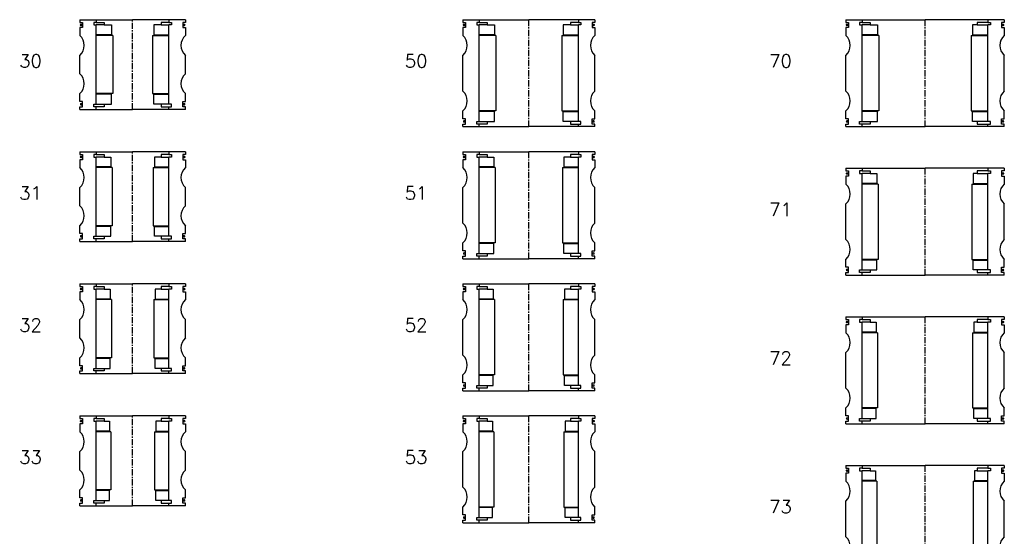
# Model space of a CAD drawing. Extents: x -2018 to 705, y -3434 to 3626.
# Tile 10 of 29: x -986 to -240, y -481 to -90. Entities that reach past the tile are written whole.
import ezdxf

# ---------------------------------------------------------------- set-up
doc = ezdxf.new("R2010")
doc.units = 0
doc.header["$LTSCALE"] = 0.15
doc.linetypes.add('CENTER', pattern=[50.8, 31.75, -6.35, 6.35, -6.35])
doc.layers.get('0').update_dxf_attribs({"linetype": 'CONTINUOUS'})
doc.layers.add('CENTER', color=9, linetype='CENTER')
doc.styles.add('ROMANS', font='romans')

# ---------------------------------------------------------------- blocks, each defined once
blk = doc.blocks.new('6S030B')
for p, q in [((-40, 0), (-27.5, 0)), ((-40, 0), (-40, -2)), ((-27.5, 0), (0, 0)), ((-27.5, 0), (-27.5, -2)), ((27.5, 0), (0, 0)), ((27.5, 0), (27.5, -2)), ((40, 0), (27.5, 0)), ((40, 0), (40, -2)), ((-40, -2), (-38, -2)), ((-38, -6), (-40, -6)), ((-40, -6), (-40, -12)), ((-38, -2), (-38, -6)), ((-27.5, -2), (-29.5, -2)), ((-29.5, -2), (-29.5, -4)), ((-29.5, -4), (-27.5, -4)), ((-27.5, -2), (-21.5, -2)), ((-27.5, -64), (-27.5, -4)), ((-21.5, -4), (-27.5, -4)), ((-21.5, -2), (-21.5, -4)), ((-21.5, -4), (-16, -4)), ((-16, -4), (-16, -11.5)), ((21.5, -4), (16, -4)), ((16, -4), (16, -11.5)), ((27.5, -2), (21.5, -2)), ((21.5, -2), (21.5, -4)), ((21.5, -4), (27.5, -4)), ((27.5, -2), (29.5, -2)), ((29.5, -4), (27.5, -4)), ((27.5, -64), (27.5, -4)), ((29.5, -2), (29.5, -4)), ((40, -2), (38, -2)), ((38, -2), (38, -6)), ((38, -6), (40, -6)), ((40, -6), (40, -12)), ((-16, -11.5), (-27.5, -11.5)), ((-15, -12), (-27.5, -12)), ((-15, -12), (-15, -56)), ((15, -12), (15, -56)), ((15, -12), (27.5, -12)), ((16, -11.5), (27.5, -11.5)), ((-40, -41), (-40, -27)), ((40, -41), (40, -27)), ((-40, -62), (-40, -56)), ((-15, -56), (-27.5, -56)), ((-16, -56.5), (-27.5, -56.5)), ((-16, -64), (-16, -56.5)), ((15, -56), (27.5, -56)), ((16, -64), (16, -56.5)), ((16, -56.5), (27.5, -56.5)), ((40, -62), (40, -56)), ((-38, -62), (-40, -62)), ((-40, -68), (-40, -66)), ((-40, -66), (-38, -66)), ((-38, -66), (-38, -62)), ((-29.5, -66), (-29.5, -64)), ((-29.5, -64), (-27.5, -64)), ((-27.5, -66), (-29.5, -66)), ((-27.5, -64), (-21.5, -64)), ((-27.5, -68), (-27.5, -66)), ((-21.5, -66), (-27.5, -66)), ((-21.5, -64), (-21.5, -66)), ((-21.5, -64), (-16, -64)), ((21.5, -64), (16, -64)), ((27.5, -64), (21.5, -64)), ((21.5, -64), (21.5, -66)), ((21.5, -66), (27.5, -66)), ((29.5, -64), (27.5, -64)), ((27.5, -68), (27.5, -66)), ((27.5, -66), (29.5, -66)), ((29.5, -66), (29.5, -64)), ((38, -66), (38, -62)), ((38, -62), (40, -62)), ((40, -66), (38, -66)), ((40, -68), (40, -66)), ((-40, -68), (-27.5, -68)), ((-27.5, -68), (0, -68)), ((27.5, -68), (0, -68)), ((40, -68), (27.5, -68))]:
    blk.add_line(p, q)
at = {"const_width": 0.95}
for points in [[(-38.51, -3.96, -1), (-39.56, -3.96, -1)], [(38.51, -3.96, 1), (39.56, -3.96, 1)], [(-38.45, -64.02, -1), (-39.5, -64.02, -1)], [(38.45, -64.02, 1), (39.5, -64.02, 1)]]:
    blk.add_lwpolyline(points, format="xyb", close=True, dxfattribs=at)
for centre, start, end in [((-46.61, -19.5), 311.40962, 48.59038), ((46.61, -19.5), 131.40962, 228.59038), ((-46.61, -48.5), 311.40962, 48.59038), ((46.61, -48.5), 131.40962, 228.59038)]:
    blk.add_arc(centre, 10, start, end)
at = {"layer": 'CENTER'}
blk.add_line((0, -68), (0, 0), dxfattribs=at)
blk = doc.blocks.new('6S031B')
for p, q in [((-40, 34), (-27.5, 34)), ((-40, 34), (-40, 32)), ((-40, 32), (-38, 32)), ((-38, 32), (-38, 28)), ((-27.5, 32), (-29.5, 32)), ((-29.5, 32), (-29.5, 30)), ((-29.5, 30), (-27.5, 30)), ((-27.5, 34), (0, 34)), ((-27.5, 34), (-27.5, 32)), ((-27.5, 32), (-21.5, 32)), ((-27.5, -30), (-27.5, 30)), ((-21.5, 30), (-27.5, 30)), ((-21.5, 32), (-21.5, 30)), ((-21.5, 30), (-16.5, 30)), ((-16.5, 30), (-16.5, 22.5)), ((27.5, 34), (0, 34)), ((21.5, 30), (16.5, 30)), ((16.5, 30), (16.5, 22.5)), ((27.5, 32), (21.5, 32)), ((21.5, 32), (21.5, 30)), ((21.5, 30), (27.5, 30)), ((27.5, 34), (27.5, 32)), ((40, 34), (27.5, 34)), ((27.5, 32), (29.5, 32)), ((29.5, 30), (27.5, 30)), ((27.5, -30), (27.5, 30)), ((29.5, 32), (29.5, 30)), ((40, 32), (38, 32)), ((38, 32), (38, 28)), ((40, 34), (40, 32)), ((-38, 28), (-40, 28)), ((-40, 28), (-40, 22)), ((-16.5, 22.5), (-27.5, 22.5)), ((16.5, 22.5), (27.5, 22.5)), ((38, 28), (40, 28)), ((40, 28), (40, 22)), ((-15.5, 22), (-27.5, 22)), ((-15.5, 22), (-15.5, -22)), ((15.5, 22), (15.5, -22)), ((15.5, 22), (27.5, 22)), ((-40, -7), (-40, 7)), ((40, -7), (40, 7)), ((-40, -28), (-40, -22)), ((-15.5, -22), (-27.5, -22)), ((15.5, -22), (27.5, -22)), ((40, -28), (40, -22)), ((-38, -28), (-40, -28)), ((-38, -32), (-38, -28)), ((-16.5, -22.5), (-27.5, -22.5)), ((-16.5, -30), (-16.5, -22.5)), ((16.5, -30), (16.5, -22.5)), ((16.5, -22.5), (27.5, -22.5)), ((38, -32), (38, -28)), ((38, -28), (40, -28)), ((-40, -34), (-40, -32)), ((-40, -32), (-38, -32)), ((-40, -34), (-27.5, -34)), ((-29.5, -32), (-29.5, -30)), ((-29.5, -30), (-27.5, -30)), ((-27.5, -32), (-29.5, -32)), ((-27.5, -30), (-21.5, -30)), ((-27.5, -34), (-27.5, -32)), ((-21.5, -32), (-27.5, -32)), ((-27.5, -34), (0, -34)), ((-21.5, -30), (-21.5, -32)), ((-21.5, -30), (-16.5, -30)), ((27.5, -34), (0, -34)), ((21.5, -30), (16.5, -30)), ((27.5, -30), (21.5, -30)), ((21.5, -30), (21.5, -32)), ((21.5, -32), (27.5, -32)), ((29.5, -30), (27.5, -30)), ((27.5, -34), (27.5, -32)), ((27.5, -32), (29.5, -32)), ((40, -34), (27.5, -34)), ((29.5, -32), (29.5, -30)), ((40, -32), (38, -32)), ((40, -34), (40, -32))]:
    blk.add_line(p, q)
at = {"const_width": 0.95}
for points in [[(-38.51, 30.04, -1), (-39.56, 30.04, -1)], [(38.51, 30.04, 1), (39.56, 30.04, 1)], [(-38.45, -30.02, -1), (-39.5, -30.02, -1)], [(38.45, -30.02, 1), (39.5, -30.02, 1)]]:
    blk.add_lwpolyline(points, format="xyb", close=True, dxfattribs=at)
for centre, start, end in [((-46.61, 14.5), 311.40962, 48.59038), ((46.61, 14.5), 131.40962, 228.59038), ((-46.61, -14.5), 311.40962, 48.59038), ((46.61, -14.5), 131.40962, 228.59038)]:
    blk.add_arc(centre, 10, start, end)
at = {"layer": 'CENTER'}
blk.add_line((0, -34), (0, 34), dxfattribs=at)
blk = doc.blocks.new('6S032B')
for p, q in [((-40, 34), (-27.5, 34)), ((-40, 34), (-40, 32)), ((-40, 32), (-38, 32)), ((-38, 32), (-38, 28)), ((-27.5, 32), (-29.5, 32)), ((-29.5, 32), (-29.5, 30)), ((-29.5, 30), (-27.5, 30)), ((-27.5, 34), (0, 34)), ((-27.5, 34), (-27.5, 32)), ((-27.5, 32), (-21.5, 32)), ((-27.5, -30), (-27.5, 30)), ((-21.5, 30), (-27.5, 30)), ((-21.5, 32), (-21.5, 30)), ((-21.5, 30), (-17, 30)), ((-17, 30), (-17, 22.5)), ((27.5, 34), (0, 34)), ((21.5, 30), (17, 30)), ((17, 30), (17, 22.5)), ((27.5, 32), (21.5, 32)), ((21.5, 32), (21.5, 30)), ((21.5, 30), (27.5, 30)), ((27.5, 34), (27.5, 32)), ((40, 34), (27.5, 34)), ((27.5, 32), (29.5, 32)), ((29.5, 30), (27.5, 30)), ((27.5, -30), (27.5, 30)), ((29.5, 32), (29.5, 30)), ((40, 32), (38, 32)), ((38, 32), (38, 28)), ((40, 34), (40, 32)), ((-38, 28), (-40, 28)), ((-40, 28), (-40, 22)), ((-17, 22.5), (-27.5, 22.5)), ((17, 22.5), (27.5, 22.5)), ((38, 28), (40, 28)), ((40, 28), (40, 22)), ((-16, 22), (-27.5, 22)), ((-16, 22), (-16, -22)), ((16, 22), (16, -22)), ((16, 22), (27.5, 22)), ((-40, -7), (-40, 7)), ((40, -7), (40, 7)), ((-40, -28), (-40, -22)), ((-16, -22), (-27.5, -22)), ((16, -22), (27.5, -22)), ((40, -28), (40, -22)), ((-38, -28), (-40, -28)), ((-38, -32), (-38, -28)), ((-17, -22.5), (-27.5, -22.5)), ((-17, -30), (-17, -22.5)), ((17, -30), (17, -22.5)), ((17, -22.5), (27.5, -22.5)), ((38, -32), (38, -28)), ((38, -28), (40, -28)), ((-40, -34), (-40, -32)), ((-40, -32), (-38, -32)), ((-40, -34), (-27.5, -34)), ((-29.5, -32), (-29.5, -30)), ((-29.5, -30), (-27.5, -30)), ((-27.5, -32), (-29.5, -32)), ((-27.5, -30), (-21.5, -30)), ((-27.5, -34), (-27.5, -32)), ((-21.5, -32), (-27.5, -32)), ((-27.5, -34), (0, -34)), ((-21.5, -30), (-21.5, -32)), ((-21.5, -30), (-17, -30)), ((27.5, -34), (0, -34)), ((21.5, -30), (17, -30)), ((27.5, -30), (21.5, -30)), ((21.5, -30), (21.5, -32)), ((21.5, -32), (27.5, -32)), ((29.5, -30), (27.5, -30)), ((27.5, -34), (27.5, -32)), ((27.5, -32), (29.5, -32)), ((40, -34), (27.5, -34)), ((29.5, -32), (29.5, -30)), ((40, -32), (38, -32)), ((40, -34), (40, -32))]:
    blk.add_line(p, q)
at = {"const_width": 0.95}
for points in [[(-38.51, 30.04, -1), (-39.56, 30.04, -1)], [(38.51, 30.04, 1), (39.56, 30.04, 1)], [(-38.45, -30.02, -1), (-39.5, -30.02, -1)], [(38.45, -30.02, 1), (39.5, -30.02, 1)]]:
    blk.add_lwpolyline(points, format="xyb", close=True, dxfattribs=at)
for centre, start, end in [((-46.61, 14.5), 311.40962, 48.59038), ((46.61, 14.5), 131.40962, 228.59038), ((-46.61, -14.5), 311.40962, 48.59038), ((46.61, -14.5), 131.40962, 228.59038)]:
    blk.add_arc(centre, 10, start, end)
at = {"layer": 'CENTER'}
blk.add_line((0, -34), (0, 34), dxfattribs=at)
blk = doc.blocks.new('6S033B')
for p, q in [((-40, 34), (-27.5, 34)), ((-40, 34), (-40, 32)), ((-40, 32), (-38, 32)), ((-38, 32), (-38, 28)), ((-27.5, 32), (-29.5, 32)), ((-29.5, 32), (-29.5, 30)), ((-29.5, 30), (-27.5, 30)), ((-27.5, 34), (0, 34)), ((-27.5, 34), (-27.5, 32)), ((-27.5, 32), (-21.5, 32)), ((-27.5, -30), (-27.5, 30)), ((-21.5, 30), (-27.5, 30)), ((-21.5, 32), (-21.5, 30)), ((-21.5, 30), (-17.5, 30)), ((-17.5, 30), (-17.5, 22.5)), ((27.5, 34), (0, 34)), ((21.5, 30), (17.5, 30)), ((17.5, 30), (17.5, 22.5)), ((27.5, 32), (21.5, 32)), ((21.5, 32), (21.5, 30)), ((21.5, 30), (27.5, 30)), ((27.5, 34), (27.5, 32)), ((40, 34), (27.5, 34)), ((27.5, 32), (29.5, 32)), ((29.5, 30), (27.5, 30)), ((27.5, -30), (27.5, 30)), ((29.5, 32), (29.5, 30)), ((40, 32), (38, 32)), ((38, 32), (38, 28)), ((40, 34), (40, 32)), ((-38, 28), (-40, 28)), ((-40, 28), (-40, 22)), ((-17.5, 22.5), (-27.5, 22.5)), ((17.5, 22.5), (27.5, 22.5)), ((38, 28), (40, 28)), ((40, 28), (40, 22)), ((-16.5, 22), (-27.5, 22)), ((-16.5, 22), (-16.5, -22)), ((16.5, 22), (16.5, -22)), ((16.5, 22), (27.5, 22)), ((-40, -7), (-40, 7)), ((40, -7), (40, 7)), ((-40, -28), (-40, -22)), ((-16.5, -22), (-27.5, -22)), ((16.5, -22), (27.5, -22)), ((40, -28), (40, -22)), ((-38, -28), (-40, -28)), ((-38, -32), (-38, -28)), ((-17.5, -22.5), (-27.5, -22.5)), ((-17.5, -30), (-17.5, -22.5)), ((17.5, -30), (17.5, -22.5)), ((17.5, -22.5), (27.5, -22.5)), ((38, -32), (38, -28)), ((38, -28), (40, -28)), ((-40, -34), (-40, -32)), ((-40, -32), (-38, -32)), ((-40, -34), (-27.5, -34)), ((-29.5, -32), (-29.5, -30)), ((-29.5, -30), (-27.5, -30)), ((-27.5, -32), (-29.5, -32)), ((-27.5, -30), (-21.5, -30)), ((-27.5, -34), (-27.5, -32)), ((-21.5, -32), (-27.5, -32)), ((-27.5, -34), (0, -34)), ((-21.5, -30), (-21.5, -32)), ((-21.5, -30), (-17.5, -30)), ((27.5, -34), (0, -34)), ((21.5, -30), (17.5, -30)), ((27.5, -30), (21.5, -30)), ((21.5, -30), (21.5, -32)), ((21.5, -32), (27.5, -32)), ((29.5, -30), (27.5, -30)), ((27.5, -34), (27.5, -32)), ((27.5, -32), (29.5, -32)), ((40, -34), (27.5, -34)), ((29.5, -32), (29.5, -30)), ((40, -32), (38, -32)), ((40, -34), (40, -32))]:
    blk.add_line(p, q)
at = {"const_width": 0.95}
for points in [[(-38.51, 30.04, -1), (-39.56, 30.04, -1)], [(38.51, 30.04, 1), (39.56, 30.04, 1)], [(-38.45, -30.02, -1), (-39.5, -30.02, -1)], [(38.45, -30.02, 1), (39.5, -30.02, 1)]]:
    blk.add_lwpolyline(points, format="xyb", close=True, dxfattribs=at)
for centre, start, end in [((-46.61, 14.5), 311.40962, 48.59038), ((46.61, 14.5), 131.40962, 228.59038), ((-46.61, -14.5), 311.40962, 48.59038), ((46.61, -14.5), 131.40962, 228.59038)]:
    blk.add_arc(centre, 10, start, end)
at = {"layer": 'CENTER'}
blk.add_line((0, -34), (0, 34), dxfattribs=at)
blk = doc.blocks.new('6S050B')
for p, q in [((-50, 40.5), (-37.5, 40.5)), ((-50, 40.5), (-50, 38.5)), ((-50, 38.5), (-48, 38.5)), ((-48, 38.5), (-48, 34.5)), ((-37.5, 38.5), (-39.5, 38.5)), ((-39.5, 38.5), (-39.5, 36.5)), ((-37.5, 40.5), (0, 40.5)), ((-37.5, 40.5), (-37.5, 38.5)), ((-37.5, 38.5), (-31.5, 38.5)), ((-31.5, 38.5), (-31.5, 36.5)), ((37.5, 40.5), (0, 40.5)), ((37.5, 38.5), (31.5, 38.5)), ((31.5, 38.5), (31.5, 36.5)), ((37.5, 40.5), (37.5, 38.5)), ((50, 40.5), (37.5, 40.5)), ((37.5, 38.5), (39.5, 38.5)), ((39.5, 38.5), (39.5, 36.5)), ((50, 38.5), (48, 38.5)), ((48, 38.5), (48, 34.5)), ((50, 40.5), (50, 38.5)), ((-48, 34.5), (-50, 34.5)), ((-50, 34.5), (-50, 28.5)), ((-39.5, 36.5), (-37.5, 36.5)), ((-37.5, -36.5), (-37.5, 36.5)), ((-31.5, 36.5), (-37.5, 36.5)), ((-31.5, 36.5), (-26, 36.5)), ((-26, 36.5), (-26, 29)), ((31.5, 36.5), (26, 36.5)), ((26, 36.5), (26, 29)), ((31.5, 36.5), (37.5, 36.5)), ((39.5, 36.5), (37.5, 36.5)), ((37.5, -36.5), (37.5, 36.5)), ((48, 34.5), (50, 34.5)), ((50, 34.5), (50, 28.5)), ((-26, 29), (-37.5, 29)), ((-25, 28.5), (-37.5, 28.5)), ((-25, 28.5), (-25, -28.5)), ((25, 28.5), (25, -28.5)), ((25, 28.5), (37.5, 28.5)), ((26, 29), (37.5, 29)), ((-50, -13.5), (-50, 13.5)), ((50, -13.5), (50, 13.5)), ((-50, -34.5), (-50, -28.5)), ((-25, -28.5), (-37.5, -28.5)), ((-26, -29), (-37.5, -29)), ((-26, -36.5), (-26, -29)), ((25, -28.5), (37.5, -28.5)), ((26, -36.5), (26, -29)), ((26, -29), (37.5, -29)), ((50, -34.5), (50, -28.5)), ((-48, -34.5), (-50, -34.5)), ((-48, -38.5), (-48, -34.5)), ((-39.5, -38.5), (-39.5, -36.5)), ((-39.5, -36.5), (-37.5, -36.5)), ((-37.5, -36.5), (-31.5, -36.5)), ((-31.5, -36.5), (-31.5, -38.5)), ((-31.5, -36.5), (-26, -36.5)), ((31.5, -36.5), (26, -36.5)), ((37.5, -36.5), (31.5, -36.5)), ((31.5, -36.5), (31.5, -38.5)), ((39.5, -36.5), (37.5, -36.5)), ((39.5, -38.5), (39.5, -36.5)), ((48, -38.5), (48, -34.5)), ((48, -34.5), (50, -34.5)), ((-50, -40.5), (-50, -38.5)), ((-50, -38.5), (-48, -38.5)), ((-50, -40.5), (-37.5, -40.5)), ((-37.5, -38.5), (-39.5, -38.5)), ((-37.5, -40.5), (-37.5, -38.5)), ((-31.5, -38.5), (-37.5, -38.5)), ((-37.5, -40.5), (0, -40.5)), ((37.5, -40.5), (0, -40.5)), ((31.5, -38.5), (37.5, -38.5)), ((37.5, -40.5), (37.5, -38.5)), ((37.5, -38.5), (39.5, -38.5)), ((50, -40.5), (37.5, -40.5)), ((50, -38.5), (48, -38.5)), ((50, -40.5), (50, -38.5))]:
    blk.add_line(p, q)
at = {"const_width": 0.95}
for points in [[(-48.51, 36.54, -1), (-49.56, 36.54, -1)], [(48.51, 36.54, 1), (49.56, 36.54, 1)], [(-48.45, -36.52, -1), (-49.5, -36.52, -1)], [(48.45, -36.52, 1), (49.5, -36.52, 1)]]:
    blk.add_lwpolyline(points, format="xyb", close=True, dxfattribs=at)
for centre, start, end in [((-56.61, 21), 311.40962, 48.59038), ((56.61, 21), 131.40962, 228.59038), ((-56.61, -21), 311.40962, 48.59038), ((56.61, -21), 131.40962, 228.59038)]:
    blk.add_arc(centre, 10, start, end)
at = {"layer": 'CENTER'}
blk.add_line((0, -40.5), (0, 40.5), dxfattribs=at)
blk = doc.blocks.new('6S051B')
for p, q in [((-50, 40.5), (-37.5, 40.5)), ((-50, 40.5), (-50, 38.5)), ((-50, 38.5), (-48, 38.5)), ((-48, 38.5), (-48, 34.5)), ((-37.5, 38.5), (-39.5, 38.5)), ((-39.5, 38.5), (-39.5, 36.5)), ((-37.5, 40.5), (0, 40.5)), ((-37.5, 40.5), (-37.5, 38.5)), ((-37.5, 38.5), (-31.5, 38.5)), ((-31.5, 38.5), (-31.5, 36.5)), ((37.5, 40.5), (0, 40.5)), ((37.5, 38.5), (31.5, 38.5)), ((31.5, 38.5), (31.5, 36.5)), ((37.5, 40.5), (37.5, 38.5)), ((50, 40.5), (37.5, 40.5)), ((37.5, 38.5), (39.5, 38.5)), ((39.5, 38.5), (39.5, 36.5)), ((50, 38.5), (48, 38.5)), ((48, 38.5), (48, 34.5)), ((50, 40.5), (50, 38.5)), ((-48, 34.5), (-50, 34.5)), ((-50, 34.5), (-50, 28.5)), ((-39.5, 36.5), (-37.5, 36.5)), ((-37.5, -36.5), (-37.5, 36.5)), ((-31.5, 36.5), (-37.5, 36.5)), ((-31.5, 36.5), (-26.5, 36.5)), ((-26.5, 36.5), (-26.5, 29)), ((31.5, 36.5), (26.5, 36.5)), ((26.5, 36.5), (26.5, 29)), ((31.5, 36.5), (37.5, 36.5)), ((39.5, 36.5), (37.5, 36.5)), ((37.5, -36.5), (37.5, 36.5)), ((48, 34.5), (50, 34.5)), ((50, 34.5), (50, 28.5)), ((-26.5, 29), (-37.5, 29)), ((-25.5, 28.5), (-37.5, 28.5)), ((-25.5, 28.5), (-25.5, -28.5)), ((25.5, 28.5), (25.5, -28.5)), ((25.5, 28.5), (37.5, 28.5)), ((26.5, 29), (37.5, 29)), ((-50, -13.5), (-50, 13.5)), ((50, -13.5), (50, 13.5)), ((-50, -34.5), (-50, -28.5)), ((-25.5, -28.5), (-37.5, -28.5)), ((-26.5, -29), (-37.5, -29)), ((-26.5, -36.5), (-26.5, -29)), ((25.5, -28.5), (37.5, -28.5)), ((26.5, -36.5), (26.5, -29)), ((26.5, -29), (37.5, -29)), ((50, -34.5), (50, -28.5)), ((-48, -34.5), (-50, -34.5)), ((-48, -38.5), (-48, -34.5)), ((-39.5, -38.5), (-39.5, -36.5)), ((-39.5, -36.5), (-37.5, -36.5)), ((-37.5, -36.5), (-31.5, -36.5)), ((-31.5, -36.5), (-31.5, -38.5)), ((-31.5, -36.5), (-26.5, -36.5)), ((31.5, -36.5), (26.5, -36.5)), ((37.5, -36.5), (31.5, -36.5)), ((31.5, -36.5), (31.5, -38.5)), ((39.5, -36.5), (37.5, -36.5)), ((39.5, -38.5), (39.5, -36.5)), ((48, -38.5), (48, -34.5)), ((48, -34.5), (50, -34.5)), ((-50, -40.5), (-50, -38.5)), ((-50, -38.5), (-48, -38.5)), ((-50, -40.5), (-37.5, -40.5)), ((-37.5, -38.5), (-39.5, -38.5)), ((-37.5, -40.5), (-37.5, -38.5)), ((-31.5, -38.5), (-37.5, -38.5)), ((-37.5, -40.5), (0, -40.5)), ((37.5, -40.5), (0, -40.5)), ((31.5, -38.5), (37.5, -38.5)), ((37.5, -40.5), (37.5, -38.5)), ((37.5, -38.5), (39.5, -38.5)), ((50, -40.5), (37.5, -40.5)), ((50, -38.5), (48, -38.5)), ((50, -40.5), (50, -38.5))]:
    blk.add_line(p, q)
at = {"const_width": 0.95}
for points in [[(-48.51, 36.54, -1), (-49.56, 36.54, -1)], [(48.51, 36.54, 1), (49.56, 36.54, 1)], [(-48.45, -36.52, -1), (-49.5, -36.52, -1)], [(48.45, -36.52, 1), (49.5, -36.52, 1)]]:
    blk.add_lwpolyline(points, format="xyb", close=True, dxfattribs=at)
for centre, start, end in [((-56.61, 21), 311.40962, 48.59038), ((56.61, 21), 131.40962, 228.59038), ((-56.61, -21), 311.40962, 48.59038), ((56.61, -21), 131.40962, 228.59038)]:
    blk.add_arc(centre, 10, start, end)
at = {"layer": 'CENTER'}
blk.add_line((0, -40.5), (0, 40.5), dxfattribs=at)
blk = doc.blocks.new('6S052B')
for p, q in [((-50, 40.5), (-37.5, 40.5)), ((-50, 40.5), (-50, 38.5)), ((-50, 38.5), (-48, 38.5)), ((-48, 38.5), (-48, 34.5)), ((-37.5, 38.5), (-39.5, 38.5)), ((-39.5, 38.5), (-39.5, 36.5)), ((-37.5, 40.5), (0, 40.5)), ((-37.5, 40.5), (-37.5, 38.5)), ((-37.5, 38.5), (-31.5, 38.5)), ((-31.5, 38.5), (-31.5, 36.5)), ((37.5, 40.5), (0, 40.5)), ((37.5, 38.5), (31.5, 38.5)), ((31.5, 38.5), (31.5, 36.5)), ((37.5, 40.5), (37.5, 38.5)), ((50, 40.5), (37.5, 40.5)), ((37.5, 38.5), (39.5, 38.5)), ((39.5, 38.5), (39.5, 36.5)), ((50, 38.5), (48, 38.5)), ((48, 38.5), (48, 34.5)), ((50, 40.5), (50, 38.5)), ((-48, 34.5), (-50, 34.5)), ((-50, 34.5), (-50, 28.5)), ((-39.5, 36.5), (-37.5, 36.5)), ((-37.5, -36.5), (-37.5, 36.5)), ((-31.5, 36.5), (-37.5, 36.5)), ((-31.5, 36.5), (-27, 36.5)), ((-27, 36.5), (-27, 29)), ((31.5, 36.5), (27, 36.5)), ((27, 36.5), (27, 29)), ((31.5, 36.5), (37.5, 36.5)), ((39.5, 36.5), (37.5, 36.5)), ((37.5, -36.5), (37.5, 36.5)), ((48, 34.5), (50, 34.5)), ((50, 34.5), (50, 28.5)), ((-27, 29), (-37.5, 29)), ((-26, 28.5), (-37.5, 28.5)), ((-26, 28.5), (-26, -28.5)), ((26, 28.5), (26, -28.5)), ((26, 28.5), (37.5, 28.5)), ((27, 29), (37.5, 29)), ((-50, -13.5), (-50, 13.5)), ((50, -13.5), (50, 13.5)), ((-50, -34.5), (-50, -28.5)), ((-26, -28.5), (-37.5, -28.5)), ((-27, -29), (-37.5, -29)), ((-27, -36.5), (-27, -29)), ((26, -28.5), (37.5, -28.5)), ((27, -36.5), (27, -29)), ((27, -29), (37.5, -29)), ((50, -34.5), (50, -28.5)), ((-48, -34.5), (-50, -34.5)), ((-48, -38.5), (-48, -34.5)), ((-39.5, -38.5), (-39.5, -36.5)), ((-39.5, -36.5), (-37.5, -36.5)), ((-37.5, -36.5), (-31.5, -36.5)), ((-31.5, -36.5), (-31.5, -38.5)), ((-31.5, -36.5), (-27, -36.5)), ((31.5, -36.5), (27, -36.5)), ((37.5, -36.5), (31.5, -36.5)), ((31.5, -36.5), (31.5, -38.5)), ((39.5, -36.5), (37.5, -36.5)), ((39.5, -38.5), (39.5, -36.5)), ((48, -38.5), (48, -34.5)), ((48, -34.5), (50, -34.5)), ((-50, -40.5), (-50, -38.5)), ((-50, -38.5), (-48, -38.5)), ((-50, -40.5), (-37.5, -40.5)), ((-37.5, -38.5), (-39.5, -38.5)), ((-37.5, -40.5), (-37.5, -38.5)), ((-31.5, -38.5), (-37.5, -38.5)), ((-37.5, -40.5), (0, -40.5)), ((37.5, -40.5), (0, -40.5)), ((31.5, -38.5), (37.5, -38.5)), ((37.5, -40.5), (37.5, -38.5)), ((37.5, -38.5), (39.5, -38.5)), ((50, -40.5), (37.5, -40.5)), ((50, -38.5), (48, -38.5)), ((50, -40.5), (50, -38.5))]:
    blk.add_line(p, q)
at = {"const_width": 0.95}
for points in [[(-48.51, 36.54, -1), (-49.56, 36.54, -1)], [(48.51, 36.54, 1), (49.56, 36.54, 1)], [(-48.45, -36.52, -1), (-49.5, -36.52, -1)], [(48.45, -36.52, 1), (49.5, -36.52, 1)]]:
    blk.add_lwpolyline(points, format="xyb", close=True, dxfattribs=at)
for centre, start, end in [((-56.61, 21), 311.40962, 48.59038), ((56.61, 21), 131.40962, 228.59038), ((-56.61, -21), 311.40962, 48.59038), ((56.61, -21), 131.40962, 228.59038)]:
    blk.add_arc(centre, 10, start, end)
at = {"layer": 'CENTER'}
blk.add_line((0, -40.5), (0, 40.5), dxfattribs=at)
blk = doc.blocks.new('6S053B')
for p, q in [((-50, 40.5), (-37.5, 40.5)), ((-50, 40.5), (-50, 38.5)), ((-50, 38.5), (-48, 38.5)), ((-48, 38.5), (-48, 34.5)), ((-37.5, 38.5), (-39.5, 38.5)), ((-39.5, 38.5), (-39.5, 36.5)), ((-37.5, 40.5), (0, 40.5)), ((-37.5, 40.5), (-37.5, 38.5)), ((-37.5, 38.5), (-31.5, 38.5)), ((-31.5, 38.5), (-31.5, 36.5)), ((37.5, 40.5), (0, 40.5)), ((37.5, 38.5), (31.5, 38.5)), ((31.5, 38.5), (31.5, 36.5)), ((37.5, 40.5), (37.5, 38.5)), ((50, 40.5), (37.5, 40.5)), ((37.5, 38.5), (39.5, 38.5)), ((39.5, 38.5), (39.5, 36.5)), ((50, 38.5), (48, 38.5)), ((48, 38.5), (48, 34.5)), ((50, 40.5), (50, 38.5)), ((-48, 34.5), (-50, 34.5)), ((-50, 34.5), (-50, 28.5)), ((-39.5, 36.5), (-37.5, 36.5)), ((-37.5, -36.5), (-37.5, 36.5)), ((-31.5, 36.5), (-37.5, 36.5)), ((-31.5, 36.5), (-27.5, 36.5)), ((-27.5, 36.5), (-27.5, 29)), ((31.5, 36.5), (27.5, 36.5)), ((27.5, 36.5), (27.5, 29)), ((31.5, 36.5), (37.5, 36.5)), ((39.5, 36.5), (37.5, 36.5)), ((37.5, -36.5), (37.5, 36.5)), ((48, 34.5), (50, 34.5)), ((50, 34.5), (50, 28.5)), ((-27.5, 29), (-37.5, 29)), ((-26.5, 28.5), (-37.5, 28.5)), ((-26.5, 28.5), (-26.5, -28.5)), ((26.5, 28.5), (26.5, -28.5)), ((26.5, 28.5), (37.5, 28.5)), ((27.5, 29), (37.5, 29)), ((-50, -13.5), (-50, 13.5)), ((50, -13.5), (50, 13.5)), ((-50, -34.5), (-50, -28.5)), ((-26.5, -28.5), (-37.5, -28.5)), ((-27.5, -29), (-37.5, -29)), ((-27.5, -36.5), (-27.5, -29)), ((26.5, -28.5), (37.5, -28.5)), ((27.5, -36.5), (27.5, -29)), ((27.5, -29), (37.5, -29)), ((50, -34.5), (50, -28.5)), ((-48, -34.5), (-50, -34.5)), ((-48, -38.5), (-48, -34.5)), ((-39.5, -38.5), (-39.5, -36.5)), ((-39.5, -36.5), (-37.5, -36.5)), ((-37.5, -36.5), (-31.5, -36.5)), ((-31.5, -36.5), (-31.5, -38.5)), ((-31.5, -36.5), (-27.5, -36.5)), ((31.5, -36.5), (27.5, -36.5)), ((37.5, -36.5), (31.5, -36.5)), ((31.5, -36.5), (31.5, -38.5)), ((39.5, -36.5), (37.5, -36.5)), ((39.5, -38.5), (39.5, -36.5)), ((48, -38.5), (48, -34.5)), ((48, -34.5), (50, -34.5)), ((-50, -40.5), (-50, -38.5)), ((-50, -38.5), (-48, -38.5)), ((-50, -40.5), (-37.5, -40.5)), ((-37.5, -38.5), (-39.5, -38.5)), ((-37.5, -40.5), (-37.5, -38.5)), ((-31.5, -38.5), (-37.5, -38.5)), ((-37.5, -40.5), (0, -40.5)), ((37.5, -40.5), (0, -40.5)), ((31.5, -38.5), (37.5, -38.5)), ((37.5, -40.5), (37.5, -38.5)), ((37.5, -38.5), (39.5, -38.5)), ((50, -40.5), (37.5, -40.5)), ((50, -38.5), (48, -38.5)), ((50, -40.5), (50, -38.5))]:
    blk.add_line(p, q)
at = {"const_width": 0.95}
for points in [[(-48.51, 36.54, -1), (-49.56, 36.54, -1)], [(48.51, 36.54, 1), (49.56, 36.54, 1)], [(-48.45, -36.52, -1), (-49.5, -36.52, -1)], [(48.45, -36.52, 1), (49.5, -36.52, 1)]]:
    blk.add_lwpolyline(points, format="xyb", close=True, dxfattribs=at)
for centre, start, end in [((-56.61, 21), 311.40962, 48.59038), ((56.61, 21), 131.40962, 228.59038), ((-56.61, -21), 311.40962, 48.59038), ((56.61, -21), 131.40962, 228.59038)]:
    blk.add_arc(centre, 10, start, end)
at = {"layer": 'CENTER'}
blk.add_line((0, -40.5), (0, 40.5), dxfattribs=at)
blk = doc.blocks.new('6S073B')
for p, q in [((-60, 40.5), (-47.5, 40.5)), ((-60, 40.5), (-60, 38.5)), ((-60, 38.5), (-58, 38.5)), ((-58, 38.5), (-58, 34.5)), ((-47.5, 38.5), (-49.5, 38.5)), ((-49.5, 38.5), (-49.5, 36.5)), ((-47.5, 40.5), (0, 40.5)), ((-47.5, 40.5), (-47.5, 38.5)), ((-47.5, 38.5), (-41.5, 38.5)), ((-41.5, 38.5), (-41.5, 36.5)), ((47.5, 40.5), (0, 40.5)), ((47.5, 38.5), (39.5, 38.5)), ((39.5, 38.5), (39.5, 36.5)), ((47.5, 40.5), (47.5, 38.5)), ((60, 40.5), (47.5, 40.5)), ((47.5, 38.5), (49.5, 38.5)), ((49.5, 38.5), (49.5, 36.5)), ((60, 38.5), (58, 38.5)), ((58, 38.5), (58, 34.5)), ((60, 40.5), (60, 38.5)), ((-58, 34.5), (-60, 34.5)), ((-60, 34.5), (-60, 28.5)), ((-49.5, 36.5), (-47.5, 36.5)), ((-47.5, -36.5), (-47.5, 36.5)), ((-41.5, 36.5), (-47.5, 36.5)), ((-41.5, 36.5), (-37.5, 36.5)), ((-37.5, 36.5), (-37.5, 29)), ((39.5, 36.5), (37.5, 36.5)), ((37.5, 36.5), (37.5, 29)), ((39.5, 36.5), (47.5, 36.5)), ((49.5, 36.5), (47.5, 36.5)), ((47.5, -36.5), (47.5, 36.5)), ((58, 34.5), (60, 34.5)), ((60, 34.5), (60, 28.5)), ((-37.5, 29), (-47.5, 29)), ((-36.5, 28.5), (-47.5, 28.5)), ((-36.5, 28.5), (-36.5, -28.5)), ((36.5, 28.5), (36.5, -28.5)), ((36.5, 28.5), (47.5, 28.5)), ((37.5, 29), (47.5, 29)), ((-60, -13.5), (-60, 13.5)), ((60, -13.5), (60, 13.5)), ((-60, -34.5), (-60, -28.5)), ((-36.5, -28.5), (-47.5, -28.5)), ((-37.5, -29), (-47.5, -29)), ((-37.5, -36.5), (-37.5, -29)), ((36.5, -28.5), (47.5, -28.5)), ((37.5, -36.5), (37.5, -29)), ((37.5, -29), (47.5, -29)), ((60, -34.5), (60, -28.5)), ((-58, -34.5), (-60, -34.5)), ((-58, -38.5), (-58, -34.5)), ((-49.5, -38.5), (-49.5, -36.5)), ((-49.5, -36.5), (-47.5, -36.5)), ((-47.5, -36.5), (-41.5, -36.5)), ((-41.5, -36.5), (-41.5, -38.5)), ((-41.5, -36.5), (-37.5, -36.5)), ((39.5, -36.5), (37.5, -36.5)), ((47.5, -36.5), (39.5, -36.5)), ((39.5, -36.5), (39.5, -38.5)), ((49.5, -36.5), (47.5, -36.5)), ((49.5, -38.5), (49.5, -36.5)), ((58, -38.5), (58, -34.5)), ((58, -34.5), (60, -34.5)), ((-60, -40.5), (-60, -38.5)), ((-60, -38.5), (-58, -38.5)), ((-60, -40.5), (-47.5, -40.5)), ((-47.5, -38.5), (-49.5, -38.5)), ((-47.5, -40.5), (-47.5, -38.5)), ((-41.5, -38.5), (-47.5, -38.5)), ((-47.5, -40.5), (0, -40.5)), ((47.5, -40.5), (0, -40.5)), ((39.5, -38.5), (47.5, -38.5)), ((47.5, -40.5), (47.5, -38.5)), ((47.5, -38.5), (49.5, -38.5)), ((60, -40.5), (47.5, -40.5)), ((60, -38.5), (58, -38.5)), ((60, -40.5), (60, -38.5))]:
    blk.add_line(p, q)
at = {"const_width": 0.95}
for points in [[(-58.51, 36.54, -1), (-59.56, 36.54, -1)], [(58.51, 36.54, 1), (59.56, 36.54, 1)], [(-58.45, -36.52, -1), (-59.5, -36.52, -1)], [(58.45, -36.52, 1), (59.5, -36.52, 1)]]:
    blk.add_lwpolyline(points, format="xyb", close=True, dxfattribs=at)
for centre, start, end in [((-66.61, 21), 311.40962, 48.59038), ((66.61, 21), 131.40962, 228.59038), ((-66.61, -21), 311.40962, 48.59038), ((66.61, -21), 131.40962, 228.59038)]:
    blk.add_arc(centre, 10, start, end)
at = {"layer": 'CENTER'}
blk.add_line((0, -40.5), (0, 40.5), dxfattribs=at)
blk = doc.blocks.new('6S072B')
for p, q in [((-60, 40.5), (-47.5, 40.5)), ((-60, 40.5), (-60, 38.5)), ((-60, 38.5), (-58, 38.5)), ((-58, 38.5), (-58, 34.5)), ((-47.5, 38.5), (-49.5, 38.5)), ((-49.5, 38.5), (-49.5, 36.5)), ((-47.5, 40.5), (0, 40.5)), ((-47.5, 40.5), (-47.5, 38.5)), ((-47.5, 38.5), (-41.5, 38.5)), ((-41.5, 38.5), (-41.5, 36.5)), ((47.5, 40.5), (0, 40.5)), ((47.5, 38.5), (39.5, 38.5)), ((39.5, 38.5), (39.5, 36.5)), ((47.5, 40.5), (47.5, 38.5)), ((60, 40.5), (47.5, 40.5)), ((47.5, 38.5), (49.5, 38.5)), ((49.5, 38.5), (49.5, 36.5)), ((60, 38.5), (58, 38.5)), ((58, 38.5), (58, 34.5)), ((60, 40.5), (60, 38.5)), ((-58, 34.5), (-60, 34.5)), ((-60, 34.5), (-60, 28.5)), ((-49.5, 36.5), (-47.5, 36.5)), ((-47.5, -36.5), (-47.5, 36.5)), ((-41.5, 36.5), (-47.5, 36.5)), ((-41.5, 36.5), (-37, 36.5)), ((-37, 36.5), (-37, 29)), ((39.5, 36.5), (37, 36.5)), ((37, 36.5), (37, 29)), ((39.5, 36.5), (47.5, 36.5)), ((49.5, 36.5), (47.5, 36.5)), ((47.5, -36.5), (47.5, 36.5)), ((58, 34.5), (60, 34.5)), ((60, 34.5), (60, 28.5)), ((-37, 29), (-47.5, 29)), ((-36, 28.5), (-47.5, 28.5)), ((-36, 28.5), (-36, -28.5)), ((36, 28.5), (36, -28.5)), ((36, 28.5), (47.5, 28.5)), ((37, 29), (47.5, 29)), ((-60, -13.5), (-60, 13.5)), ((60, -13.5), (60, 13.5)), ((-60, -34.5), (-60, -28.5)), ((-36, -28.5), (-47.5, -28.5)), ((-37, -29), (-47.5, -29)), ((-37, -36.5), (-37, -29)), ((36, -28.5), (47.5, -28.5)), ((37, -36.5), (37, -29)), ((37, -29), (47.5, -29)), ((60, -34.5), (60, -28.5)), ((-58, -34.5), (-60, -34.5)), ((-58, -38.5), (-58, -34.5)), ((-49.5, -38.5), (-49.5, -36.5)), ((-49.5, -36.5), (-47.5, -36.5)), ((-47.5, -36.5), (-41.5, -36.5)), ((-41.5, -36.5), (-41.5, -38.5)), ((-41.5, -36.5), (-37, -36.5)), ((39.5, -36.5), (37, -36.5)), ((47.5, -36.5), (39.5, -36.5)), ((39.5, -36.5), (39.5, -38.5)), ((49.5, -36.5), (47.5, -36.5)), ((49.5, -38.5), (49.5, -36.5)), ((58, -38.5), (58, -34.5)), ((58, -34.5), (60, -34.5)), ((-60, -40.5), (-60, -38.5)), ((-60, -38.5), (-58, -38.5)), ((-60, -40.5), (-47.5, -40.5)), ((-47.5, -38.5), (-49.5, -38.5)), ((-47.5, -40.5), (-47.5, -38.5)), ((-41.5, -38.5), (-47.5, -38.5)), ((-47.5, -40.5), (0, -40.5)), ((47.5, -40.5), (0, -40.5)), ((39.5, -38.5), (47.5, -38.5)), ((47.5, -40.5), (47.5, -38.5)), ((47.5, -38.5), (49.5, -38.5)), ((60, -40.5), (47.5, -40.5)), ((60, -38.5), (58, -38.5)), ((60, -40.5), (60, -38.5))]:
    blk.add_line(p, q)
at = {"const_width": 0.95}
for points in [[(-58.51, 36.54, -1), (-59.56, 36.54, -1)], [(58.51, 36.54, 1), (59.56, 36.54, 1)], [(-58.45, -36.52, -1), (-59.5, -36.52, -1)], [(58.45, -36.52, 1), (59.5, -36.52, 1)]]:
    blk.add_lwpolyline(points, format="xyb", close=True, dxfattribs=at)
for centre, start, end in [((-66.61, 21), 311.40962, 48.59038), ((66.61, 21), 131.40962, 228.59038), ((-66.61, -21), 311.40962, 48.59038), ((66.61, -21), 131.40962, 228.59038)]:
    blk.add_arc(centre, 10, start, end)
at = {"layer": 'CENTER'}
blk.add_line((0, -40.5), (0, 40.5), dxfattribs=at)
blk = doc.blocks.new('6S071B')
for p, q in [((-60, 40.5), (-47.5, 40.5)), ((-60, 40.5), (-60, 38.5)), ((-60, 38.5), (-58, 38.5)), ((-58, 38.5), (-58, 34.5)), ((-47.5, 38.5), (-49.5, 38.5)), ((-49.5, 38.5), (-49.5, 36.5)), ((-47.5, 40.5), (0, 40.5)), ((-47.5, 40.5), (-47.5, 38.5)), ((-47.5, 38.5), (-41.5, 38.5)), ((-41.5, 38.5), (-41.5, 36.5)), ((47.5, 40.5), (0, 40.5)), ((47.5, 38.5), (39.5, 38.5)), ((39.5, 38.5), (39.5, 36.5)), ((47.5, 40.5), (47.5, 38.5)), ((60, 40.5), (47.5, 40.5)), ((47.5, 38.5), (49.5, 38.5)), ((49.5, 38.5), (49.5, 36.5)), ((60, 38.5), (58, 38.5)), ((58, 38.5), (58, 34.5)), ((60, 40.5), (60, 38.5)), ((-58, 34.5), (-60, 34.5)), ((-60, 34.5), (-60, 28.5)), ((-49.5, 36.5), (-47.5, 36.5)), ((-47.5, -36.5), (-47.5, 36.5)), ((-41.5, 36.5), (-47.5, 36.5)), ((-41.5, 36.5), (-36.5, 36.5)), ((-36.5, 36.5), (-36.5, 29)), ((39.5, 36.5), (36.5, 36.5)), ((36.5, 36.5), (36.5, 29)), ((39.5, 36.5), (47.5, 36.5)), ((49.5, 36.5), (47.5, 36.5)), ((47.5, -36.5), (47.5, 36.5)), ((58, 34.5), (60, 34.5)), ((60, 34.5), (60, 28.5)), ((-36.5, 29), (-47.5, 29)), ((-35.5, 28.5), (-47.5, 28.5)), ((-35.5, 28.5), (-35.5, -28.5)), ((35.5, 28.5), (35.5, -28.5)), ((35.5, 28.5), (47.5, 28.5)), ((36.5, 29), (47.5, 29)), ((-60, -13.5), (-60, 13.5)), ((60, -13.5), (60, 13.5)), ((-60, -34.5), (-60, -28.5)), ((-35.5, -28.5), (-47.5, -28.5)), ((-36.5, -29), (-47.5, -29)), ((-36.5, -36.5), (-36.5, -29)), ((35.5, -28.5), (47.5, -28.5)), ((36.5, -36.5), (36.5, -29)), ((36.5, -29), (47.5, -29)), ((60, -34.5), (60, -28.5)), ((-58, -34.5), (-60, -34.5)), ((-58, -38.5), (-58, -34.5)), ((-49.5, -38.5), (-49.5, -36.5)), ((-49.5, -36.5), (-47.5, -36.5)), ((-47.5, -36.5), (-41.5, -36.5)), ((-41.5, -36.5), (-41.5, -38.5)), ((-41.5, -36.5), (-36.5, -36.5)), ((39.5, -36.5), (36.5, -36.5)), ((47.5, -36.5), (39.5, -36.5)), ((39.5, -36.5), (39.5, -38.5)), ((49.5, -36.5), (47.5, -36.5)), ((49.5, -38.5), (49.5, -36.5)), ((58, -38.5), (58, -34.5)), ((58, -34.5), (60, -34.5)), ((-60, -40.5), (-60, -38.5)), ((-60, -38.5), (-58, -38.5)), ((-60, -40.5), (-47.5, -40.5)), ((-47.5, -38.5), (-49.5, -38.5)), ((-47.5, -40.5), (-47.5, -38.5)), ((-41.5, -38.5), (-47.5, -38.5)), ((-47.5, -40.5), (0, -40.5)), ((47.5, -40.5), (0, -40.5)), ((39.5, -38.5), (47.5, -38.5)), ((47.5, -40.5), (47.5, -38.5)), ((47.5, -38.5), (49.5, -38.5)), ((60, -40.5), (47.5, -40.5)), ((60, -38.5), (58, -38.5)), ((60, -40.5), (60, -38.5))]:
    blk.add_line(p, q)
at = {"const_width": 0.95}
for points in [[(-58.51, 36.54, -1), (-59.56, 36.54, -1)], [(58.51, 36.54, 1), (59.56, 36.54, 1)], [(-58.45, -36.52, -1), (-59.5, -36.52, -1)], [(58.45, -36.52, 1), (59.5, -36.52, 1)]]:
    blk.add_lwpolyline(points, format="xyb", close=True, dxfattribs=at)
for centre, start, end in [((-66.61, 21), 311.40962, 48.59038), ((66.61, 21), 131.40962, 228.59038), ((-66.61, -21), 311.40962, 48.59038), ((66.61, -21), 131.40962, 228.59038)]:
    blk.add_arc(centre, 10, start, end)
at = {"layer": 'CENTER'}
blk.add_line((0, -40.5), (0, 40.5), dxfattribs=at)
blk = doc.blocks.new('6S070B')
for p, q in [((-60, 40.5), (-47.5, 40.5)), ((-60, 40.5), (-60, 38.5)), ((-60, 38.5), (-58, 38.5)), ((-58, 38.5), (-58, 34.5)), ((-47.5, 38.5), (-49.5, 38.5)), ((-49.5, 38.5), (-49.5, 36.5)), ((-47.5, 40.5), (0, 40.5)), ((-47.5, 40.5), (-47.5, 38.5)), ((-47.5, 38.5), (-41.5, 38.5)), ((-41.5, 38.5), (-41.5, 36.5)), ((47.5, 40.5), (0, 40.5)), ((47.5, 38.5), (39.5, 38.5)), ((39.5, 38.5), (39.5, 36.5)), ((47.5, 40.5), (47.5, 38.5)), ((60, 40.5), (47.5, 40.5)), ((47.5, 38.5), (49.5, 38.5)), ((49.5, 38.5), (49.5, 36.5)), ((60, 38.5), (58, 38.5)), ((58, 38.5), (58, 34.5)), ((60, 40.5), (60, 38.5)), ((-58, 34.5), (-60, 34.5)), ((-60, 34.5), (-60, 28.5)), ((-49.5, 36.5), (-47.5, 36.5)), ((-47.5, -36.5), (-47.5, 36.5)), ((-41.5, 36.5), (-47.5, 36.5)), ((-41.5, 36.5), (-36, 36.5)), ((-36, 36.5), (-36, 29)), ((39.5, 36.5), (36, 36.5)), ((36, 36.5), (36, 29)), ((39.5, 36.5), (47.5, 36.5)), ((49.5, 36.5), (47.5, 36.5)), ((47.5, -36.5), (47.5, 36.5)), ((58, 34.5), (60, 34.5)), ((60, 34.5), (60, 28.5)), ((-36, 29), (-47.5, 29)), ((-35, 28.5), (-47.5, 28.5)), ((-35, 28.5), (-35, -28.5)), ((35, 28.5), (35, -28.5)), ((35, 28.5), (47.5, 28.5)), ((36, 29), (47.5, 29)), ((-60, -13.5), (-60, 13.5)), ((60, -13.5), (60, 13.5)), ((-60, -34.5), (-60, -28.5)), ((-35, -28.5), (-47.5, -28.5)), ((-36, -29), (-47.5, -29)), ((-36, -36.5), (-36, -29)), ((35, -28.5), (47.5, -28.5)), ((36, -36.5), (36, -29)), ((36, -29), (47.5, -29)), ((60, -34.5), (60, -28.5)), ((-58, -34.5), (-60, -34.5)), ((-58, -38.5), (-58, -34.5)), ((-49.5, -38.5), (-49.5, -36.5)), ((-49.5, -36.5), (-47.5, -36.5)), ((-47.5, -36.5), (-41.5, -36.5)), ((-41.5, -36.5), (-41.5, -38.5)), ((-41.5, -36.5), (-36, -36.5)), ((39.5, -36.5), (36, -36.5)), ((47.5, -36.5), (39.5, -36.5)), ((39.5, -36.5), (39.5, -38.5)), ((49.5, -36.5), (47.5, -36.5)), ((49.5, -38.5), (49.5, -36.5)), ((58, -38.5), (58, -34.5)), ((58, -34.5), (60, -34.5)), ((-60, -40.5), (-60, -38.5)), ((-60, -38.5), (-58, -38.5)), ((-60, -40.5), (-47.5, -40.5)), ((-47.5, -38.5), (-49.5, -38.5)), ((-47.5, -40.5), (-47.5, -38.5)), ((-41.5, -38.5), (-47.5, -38.5)), ((-47.5, -40.5), (0, -40.5)), ((47.5, -40.5), (0, -40.5)), ((39.5, -38.5), (47.5, -38.5)), ((47.5, -40.5), (47.5, -38.5)), ((47.5, -38.5), (49.5, -38.5)), ((60, -40.5), (47.5, -40.5)), ((60, -38.5), (58, -38.5)), ((60, -40.5), (60, -38.5))]:
    blk.add_line(p, q)
at = {"const_width": 0.95}
for points in [[(-58.51, 36.54, -1), (-59.56, 36.54, -1)], [(58.51, 36.54, 1), (59.56, 36.54, 1)], [(-58.45, -36.52, -1), (-59.5, -36.52, -1)], [(58.45, -36.52, 1), (59.5, -36.52, 1)]]:
    blk.add_lwpolyline(points, format="xyb", close=True, dxfattribs=at)
for centre, start, end in [((-66.61, 21), 311.40962, 48.59038), ((66.61, 21), 131.40962, 228.59038), ((-66.61, -21), 311.40962, 48.59038), ((66.61, -21), 131.40962, 228.59038)]:
    blk.add_arc(centre, 10, start, end)
at = {"layer": 'CENTER'}
blk.add_line((0, -40.5), (0, 40.5), dxfattribs=at)

msp = doc.modelspace()

# ---------------------------------------------------------------- block references
for name, p in [('6S030B', (-900, -90)), ('6S050B', (-600, -130.5)), ('6S070B', (-300, -130.5)), ('6S031B', (-900, -224)), ('6S051B', (-600, -230.5)), ('6S071B', (-300, -243)), ('6S032B', (-900, -324)), ('6S052B', (-600, -330.5)), ('6S072B', (-300, -355.5)), ('6S033B', (-900, -424)), ('6S053B', (-600, -430.5)), ('6S073B', (-300, -468))]:
    msp.add_blockref(name, p)

# ---------------------------------------------------------------- texts
at = {"style": 'ROMANS'}
for s, p in [('30', (-985.92, -126.26)), ('50', (-693.95, -126.26)), ('70', (-418.03, -126.26)), ('31', (-985.92, -226.26)), ('51', (-693.95, -226.26)), ('71', (-418.03, -238.76)), ('32', (-985.92, -326.26)), ('52', (-693.95, -326.26)), ('72', (-418.03, -351.26)), ('33', (-985.92, -426.26)), ('53', (-693.95, -426.26)), ('73', (-418.03, -463.76))]:
    msp.add_text(s, height=10, dxfattribs=at).set_placement(p)

doc.saveas('drawing.dxf')
